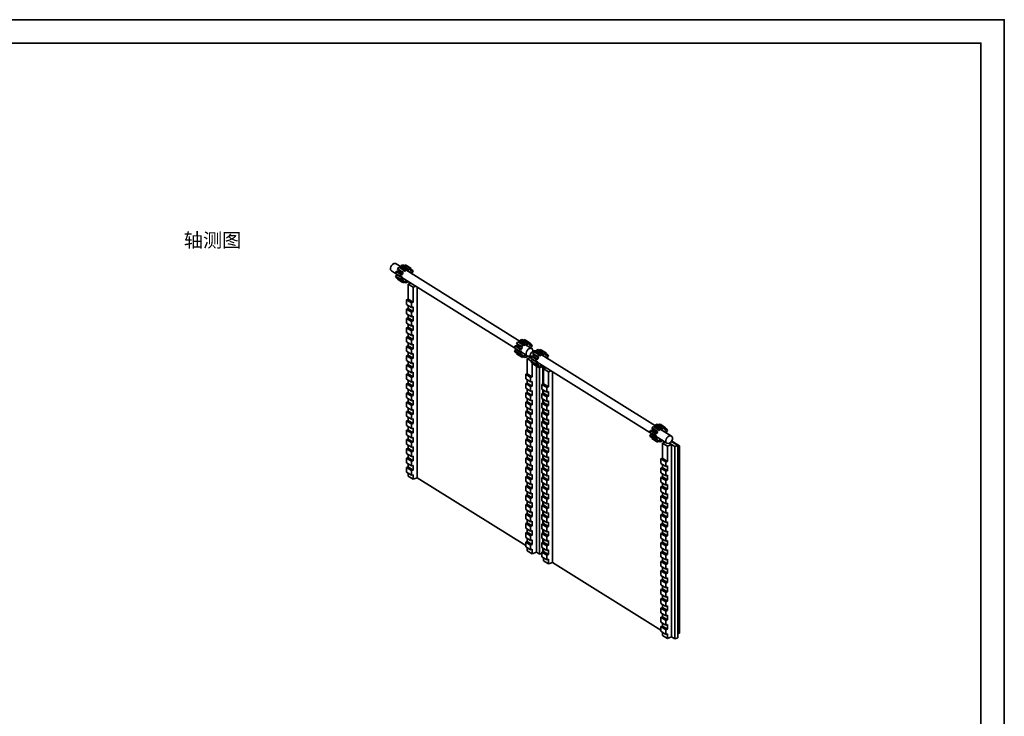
# Model space of a CAD drawing. Header units: millimetres. Extents: x 0 to 420, y 0 to 297.
# Tile 6 of 6: x 210 to 420, y 148 to 297. Entities that reach past the tile are written whole.
import ezdxf
from ezdxf.enums import TextEntityAlignment as Align

# ---------------------------------------------------------------- set-up
doc = ezdxf.new("R2010")
doc.units = ezdxf.units.MM
for name, color, linetype, lineweight, true_color in [('FRAME', 7, 'Continuous', 35, 0x3c3c3c), ('OUTLINE', 7, 'Continuous', 35, 0x141414), ('TEXT', 7, 'Continuous', 18, 0x141414)]:
    doc.layers.add(name, color=color, linetype=linetype, lineweight=lineweight, true_color=true_color)
doc.styles.add('ZH', font='simsun.ttc')

msp = doc.modelspace()

# ---------------------------------------------------------------- linework, layer by layer
at = {"layer": 'FRAME'}
for points in [[(0, 0), (420, 0), (420, 297), (0, 297)], [(5, 5), (415, 5), (415, 292), (5, 292)]]:
    msp.add_lwpolyline(points, close=True, dxfattribs=at)
at = {"layer": 'OUTLINE'}
for points in [[(289.31, 243.44), (289.12, 243.69), (289.08, 244), (289.15, 244.32), (289.3, 244.6), (289.52, 244.84), (289.79, 245)], [(289.79, 245), (289.87, 245.02), (289.96, 245.04), (290.04, 245.04), (290.12, 245.03), (290.2, 245.01), (290.28, 244.97)], [(291.34, 244.31), (290.28, 244.97)], [(290.57, 243.88), (290.86, 244.22)], [(290.78, 243.64), (290.57, 243.88)], [(291.61, 243.23), (290.57, 243.88)], [(290.61, 243.32), (290.63, 243.38), (290.66, 243.43), (290.69, 243.49), (290.72, 243.54), (290.75, 243.59), (290.78, 243.64)], [(291.82, 243), (290.78, 243.64)], [(291.9, 243.58), (290.86, 244.22)], [(291.14, 244.05), (291.17, 244.07), (291.21, 244.1), (291.24, 244.12), (291.27, 244.14), (291.31, 244.16), (291.34, 244.18)], [(291.34, 244.57), (291.7, 244.71)], [(292.38, 243.93), (291.34, 244.57)], [(291.34, 244.18), (291.34, 244.57)], [(292.38, 243.54), (291.34, 244.18)], [(292.74, 244.06), (291.7, 244.71)], [(292.06, 244.48), (292.18, 244.71)], [(293.22, 244.06), (292.18, 244.71)], [(292.18, 244.71), (292.47, 244.59)], [(292.38, 243.93), (292.74, 244.06)], [(292.38, 243.54), (292.38, 243.93)], [(316.73, 228.43), (292.38, 243.66)], [(293.51, 243.94), (292.47, 244.59)], [(292.74, 243.67), (292.74, 244.06)], [(293.01, 243.67), (292.74, 243.84)], [(292.74, 243.67), (292.78, 243.68), (292.83, 243.68), (292.87, 243.68), (292.92, 243.68), (292.97, 243.68), (293.01, 243.67)], [(293.01, 243.67), (293.22, 244.06)], [(293.22, 244.06), (293.51, 243.94)], [(293.3, 243.55), (293.51, 243.94)], [(293.81, 243.6), (293.45, 243.82)], [(290.16, 242.9), (289.31, 243.44)], [(290.16, 242.9), (290.27, 243.32)], [(291.2, 242.25), (290.16, 242.9)], [(290.5, 242.59), (290.16, 242.34)], [(291.2, 241.7), (290.16, 242.34)], [(290.27, 242.01), (290.16, 242.34)], [(291.31, 242.67), (290.27, 243.32)], [(290.61, 243.32), (290.27, 243.32)], [(291.31, 241.36), (290.27, 242.01)], [(290.5, 242.59), (290.5, 242.61), (290.49, 242.62), (290.49, 242.64), (290.49, 242.66), (290.49, 242.68), (290.49, 242.7)], [(291.54, 241.94), (290.5, 242.59)], [(290.63, 241.78), (290.57, 241.66)], [(291.61, 241.02), (290.57, 241.66)], [(291.65, 242.68), (290.61, 243.32)], [(291.2, 242.25), (291.31, 242.67)], [(291.54, 242.26), (291.2, 242.25)], [(291.54, 241.94), (291.2, 241.7)], [(291.31, 241.36), (291.2, 241.7)], [(291.65, 242.68), (291.31, 242.67)], [(291.65, 241.6), (291.31, 241.36)], [(291.54, 241.94), (291.53, 241.99), (291.53, 242.05), (291.53, 242.1), (291.53, 242.15), (291.53, 242.2), (291.54, 242.26)], [(315.55, 227.03), (291.53, 242.05)], [(291.82, 241.41), (291.58, 241.56)], [(291.61, 243.23), (291.9, 243.58)], [(291.82, 243), (291.61, 243.23)], [(291.65, 242.68), (291.67, 242.73), (291.7, 242.79), (291.72, 242.84), (291.75, 242.89), (291.78, 242.94), (291.82, 243)], [(291.82, 241.41), (291.78, 241.44), (291.75, 241.47), (291.72, 241.5), (291.69, 241.53), (291.67, 241.57), (291.65, 241.6)], [(292.11, 243.34), (291.9, 243.58)], [(292.11, 243.34), (292.15, 243.37), (292.19, 243.41), (292.24, 243.44), (292.28, 243.48), (292.33, 243.51), (292.38, 243.54)], [(293.3, 243.55), (293.33, 243.52), (293.37, 243.49), (293.4, 243.46), (293.42, 243.42), (293.45, 243.39), (293.47, 243.35)], [(293.47, 243.35), (293.81, 243.6)], [(293.58, 243.01), (293.92, 243.26)], [(293.58, 243.01), (293.58, 243), (293.59, 242.98), (293.59, 242.96), (293.59, 242.94), (293.59, 242.92), (293.59, 242.9)], [(293.92, 242.7), (293.59, 242.9)], [(293.81, 243.6), (293.92, 243.26)], [(293.91, 242.7), (293.92, 242.7)], [(293.92, 242.7), (293.92, 242.7)], [(291.82, 241.41), (291.61, 241.02)], [(291.9, 240.89), (291.61, 241.02)], [(292.11, 241.28), (291.9, 240.89)], [(292.38, 240.9), (292.02, 241.12)], [(292.38, 241.29), (292.33, 241.28), (292.29, 241.27), (292.24, 241.27), (292.2, 241.27), (292.15, 241.28), (292.11, 241.28)], [(292.38, 241.29), (292.38, 240.9)], [(292.74, 241.03), (292.38, 240.9)], [(292.74, 241.3), (292.74, 241.03)], [(292.87, 240.64), (293.44, 240.86)], [(292.87, 237.41), (292.87, 240.64)], [(293.91, 240), (292.87, 240.64)], [(293.08, 240.72), (293.08, 241.08)], [(293.91, 240), (294.48, 240.21)], [(293.91, 236.77), (293.91, 240)], [(294.8, 199.35), (294.8, 240)], [(292.53, 237.29), (292.87, 237.41)], [(293.91, 236.77), (292.87, 237.41)], [(292.53, 236.3), (292.53, 237.29)], [(293.57, 236.64), (292.53, 237.29)], [(293.57, 235.65), (292.53, 236.3)], [(292.53, 235.3), (292.87, 235.43)], [(292.53, 234.31), (292.53, 235.3)], [(293.57, 234.66), (292.53, 235.3)], [(292.87, 235.43), (292.87, 236.09)], [(293.91, 234.78), (292.87, 235.43)], [(293.57, 236.64), (293.91, 236.77)], [(293.57, 235.65), (293.57, 236.64)], [(293.57, 235.65), (293.91, 235.77)], [(293.91, 234.78), (293.91, 235.77)], [(293.57, 233.66), (292.53, 234.31)], [(292.53, 233.32), (292.87, 233.44)], [(292.53, 232.32), (292.53, 233.32)], [(293.57, 232.67), (292.53, 233.32)], [(292.87, 233.44), (292.87, 234.1)], [(293.91, 232.79), (292.87, 233.44)], [(293.57, 234.66), (293.91, 234.78)], [(293.57, 233.66), (293.57, 234.66)], [(293.57, 233.66), (293.91, 233.79)], [(293.91, 232.79), (293.91, 233.79)], [(293.57, 231.68), (292.53, 232.32)], [(292.53, 231.33), (292.87, 231.45)], [(292.53, 230.34), (292.53, 231.33)], [(293.57, 230.68), (292.53, 231.33)], [(292.87, 231.45), (292.87, 232.11)], [(293.91, 230.81), (292.87, 231.45)], [(293.57, 232.67), (293.91, 232.79)], [(293.57, 231.68), (293.57, 232.67)], [(293.57, 231.68), (293.91, 231.8)], [(293.91, 230.81), (293.91, 231.8)], [(293.57, 229.69), (292.53, 230.34)], [(292.53, 229.34), (292.87, 229.47)], [(292.53, 228.35), (292.53, 229.34)], [(293.57, 228.69), (292.53, 229.34)], [(292.87, 229.47), (292.87, 230.13)], [(293.91, 228.82), (292.87, 229.47)], [(293.57, 230.68), (293.91, 230.81)], [(293.57, 229.69), (293.57, 230.68)], [(293.57, 229.69), (293.91, 229.81)], [(293.91, 228.82), (293.91, 229.81)], [(293.57, 227.7), (292.53, 228.35)], [(292.53, 227.36), (292.87, 227.48)], [(292.53, 226.36), (292.53, 227.36)], [(293.57, 226.71), (292.53, 227.36)], [(292.87, 227.48), (292.87, 228.14)], [(293.91, 226.83), (292.87, 227.48)], [(293.57, 228.69), (293.91, 228.82)], [(293.57, 227.7), (293.57, 228.69)], [(293.57, 227.7), (293.91, 227.83)], [(293.57, 226.71), (293.91, 226.83)], [(293.91, 226.83), (293.91, 227.83)], [(315.55, 227.02), (315.66, 227.44)], [(316.59, 226.37), (315.55, 227.02)], [(316, 227.45), (315.66, 227.44)], [(316.7, 226.79), (315.66, 227.44)], [(315.89, 226.71), (315.89, 226.73), (315.88, 226.75), (315.88, 226.76), (315.88, 226.78), (315.88, 226.8), (315.88, 226.82)], [(315.96, 228), (316.25, 228.34)], [(316.17, 227.76), (315.96, 228)], [(317, 227.36), (315.96, 228)], [(316, 227.45), (316.02, 227.5), (316.05, 227.56), (316.08, 227.61), (316.11, 227.66), (316.14, 227.71), (316.17, 227.76)], [(317.04, 226.8), (316, 227.45)], [(317.21, 227.12), (316.17, 227.76)], [(317.29, 227.7), (316.25, 228.34)], [(316.53, 228.17), (316.56, 228.19), (316.6, 228.22), (316.63, 228.24), (316.66, 228.26), (316.7, 228.28), (316.73, 228.3)], [(316.73, 228.69), (317.09, 228.83)], [(317.77, 228.05), (316.73, 228.69)], [(316.73, 228.3), (316.73, 228.69)], [(317.77, 227.66), (316.73, 228.3)], [(317, 227.36), (317.29, 227.7)], [(317.21, 227.12), (317, 227.36)], [(317.04, 226.8), (317.06, 226.85), (317.09, 226.91), (317.11, 226.96), (317.14, 227.01), (317.17, 227.07), (317.21, 227.12)], [(318.13, 228.18), (317.09, 228.83)], [(317.5, 227.46), (317.29, 227.7)], [(317.45, 228.6), (317.57, 228.83)], [(317.5, 227.46), (317.54, 227.49), (317.58, 227.53), (317.63, 227.56), (317.67, 227.6), (317.72, 227.63), (317.77, 227.66)], [(318.61, 228.18), (317.57, 228.83)], [(317.57, 228.83), (317.86, 228.71)], [(317.77, 228.05), (318.13, 228.18)], [(317.77, 227.66), (317.77, 228.05)], [(319.21, 226.88), (317.77, 227.78)], [(318.9, 228.06), (317.86, 228.71)], [(318.24, 225.34), (318.05, 225.59), (318.01, 225.91), (318.08, 226.22), (318.23, 226.51), (318.45, 226.74), (318.73, 226.91)], [(318.13, 227.79), (318.13, 228.18)], [(318.4, 227.79), (318.13, 227.96)], [(318.13, 227.79), (318.17, 227.8), (318.22, 227.8), (318.26, 227.8), (318.31, 227.8), (318.36, 227.8), (318.4, 227.79)], [(318.4, 227.79), (318.61, 228.18)], [(318.61, 228.18), (318.9, 228.06)], [(318.69, 227.67), (318.9, 228.06)], [(318.69, 227.67), (318.72, 227.64), (318.76, 227.61), (318.79, 227.58), (318.81, 227.54), (318.84, 227.51), (318.86, 227.47)], [(318.73, 226.91), (318.8, 226.93), (318.89, 226.95), (318.97, 226.95), (319.05, 226.94), (319.13, 226.92), (319.21, 226.88)], [(319.2, 227.72), (318.84, 227.94)], [(318.86, 227.47), (319.2, 227.72)], [(318.97, 227.14), (319.31, 227.38)], [(318.97, 227.14), (318.97, 227.12), (318.98, 227.1), (318.98, 227.08), (318.98, 227.06), (318.98, 227.04), (318.98, 227.02)], [(319.31, 226.82), (318.98, 227.03)], [(319.2, 227.72), (319.31, 227.38)], [(319.21, 226.88), (319.29, 226.81), (319.36, 226.72), (319.4, 226.62), (319.43, 226.52), (319.44, 226.41), (319.44, 226.29)], [(319.28, 226.82), (319.31, 226.82)], [(319.31, 226.82), (319.3, 226.8)], [(293.57, 225.71), (292.53, 226.36)], [(292.53, 225.37), (292.87, 225.49)], [(292.53, 224.38), (292.53, 225.37)], [(293.57, 224.72), (292.53, 225.37)], [(292.87, 225.49), (292.87, 226.15)], [(293.91, 224.85), (292.87, 225.49)], [(293.57, 225.71), (293.57, 226.71)], [(293.57, 225.71), (293.91, 225.84)], [(293.57, 224.72), (293.91, 224.85)], [(293.57, 223.73), (293.57, 224.72)], [(293.91, 224.85), (293.91, 225.84)], [(315.89, 226.71), (315.55, 226.46)], [(316.59, 225.82), (315.55, 226.46)], [(315.66, 226.13), (315.55, 226.46)], [(316.7, 225.48), (315.66, 226.13)], [(316.93, 226.06), (315.89, 226.71)], [(316.02, 225.9), (315.96, 225.79)], [(317, 225.14), (315.96, 225.79)], [(316.59, 226.37), (316.7, 226.79)], [(316.93, 226.38), (316.59, 226.37)], [(316.93, 226.06), (316.59, 225.82)], [(316.7, 225.48), (316.59, 225.82)], [(317.04, 226.8), (316.7, 226.79)], [(317.04, 225.72), (316.7, 225.48)], [(316.93, 226.06), (316.92, 226.11), (316.92, 226.17), (316.92, 226.22), (316.92, 226.27), (316.92, 226.33), (316.93, 226.38)], [(318.24, 225.34), (316.92, 226.17)], [(317.21, 225.53), (316.97, 225.68)], [(317.21, 225.53), (317, 225.14)], [(317.29, 225.01), (317, 225.14)], [(317.21, 225.53), (317.17, 225.56), (317.14, 225.59), (317.11, 225.62), (317.08, 225.65), (317.06, 225.69), (317.04, 225.72)], [(317.5, 225.4), (317.29, 225.01)], [(317.77, 225.02), (317.41, 225.24)], [(317.77, 225.41), (317.72, 225.4), (317.68, 225.4), (317.63, 225.39), (317.59, 225.39), (317.54, 225.4), (317.5, 225.4)], [(317.77, 225.41), (317.77, 225.02)], [(318.13, 225.15), (317.77, 225.02)], [(318.13, 225.42), (318.13, 225.15)], [(318.87, 225.39), (318.78, 225.34), (318.67, 225.3), (318.56, 225.28), (318.45, 225.28), (318.35, 225.3), (318.24, 225.34)], [(318.26, 224.76), (318.93, 225.01)], [(318.26, 221.54), (318.26, 224.76)], [(319.01, 224.29), (318.26, 224.76)], [(318.87, 225.28), (318.77, 225.34)], [(319.01, 224.88), (318.89, 225.15), (318.88, 225.45), (318.97, 225.74), (319.12, 226), (319.33, 226.22), (319.59, 226.37)], [(319.01, 224.86), (319.12, 225.28)], [(320.04, 224.21), (319.01, 224.86)], [(319.45, 225.29), (319.12, 225.28)], [(320.16, 224.63), (319.12, 225.28)], [(319.42, 225.84), (319.71, 226.18)], [(319.62, 225.6), (319.42, 225.84)], [(320.45, 225.2), (319.42, 225.84)], [(319.45, 225.29), (319.48, 225.34), (319.5, 225.4), (319.53, 225.45), (319.56, 225.5), (319.59, 225.55), (319.62, 225.6)], [(320.49, 224.64), (319.45, 225.29)], [(319.59, 226.37), (319.67, 226.39), (319.75, 226.41), (319.83, 226.41), (319.92, 226.4), (320, 226.38), (320.07, 226.34)], [(320.66, 224.96), (319.62, 225.6)], [(320.74, 225.54), (319.71, 226.18)], [(319.99, 226.01), (320.02, 226.03), (320.05, 226.06), (320.08, 226.08), (320.12, 226.1), (320.15, 226.12), (320.19, 226.14)], [(320.19, 226.27), (320.07, 226.34)], [(320.19, 226.53), (320.55, 226.67)], [(321.22, 225.89), (320.19, 226.53)], [(320.19, 226.14), (320.19, 226.53)], [(321.22, 225.5), (320.19, 226.14)], [(320.45, 225.2), (320.74, 225.54)], [(320.66, 224.96), (320.45, 225.2)], [(320.49, 224.64), (320.51, 224.69), (320.54, 224.75), (320.57, 224.8), (320.6, 224.85), (320.63, 224.91), (320.66, 224.96)], [(321.58, 226.02), (320.55, 226.67)], [(320.95, 225.3), (320.74, 225.54)], [(320.9, 226.44), (321.03, 226.67)], [(320.95, 225.3), (320.99, 225.33), (321.04, 225.37), (321.08, 225.4), (321.13, 225.44), (321.17, 225.47), (321.22, 225.5)], [(322.06, 226.02), (321.03, 226.67)], [(321.03, 226.67), (321.32, 226.55)], [(321.22, 225.89), (321.58, 226.02)], [(321.22, 225.5), (321.22, 225.89)], [(345.58, 210.39), (321.22, 225.62)], [(322.35, 225.9), (321.32, 226.55)], [(321.58, 225.63), (321.58, 226.02)], [(321.86, 225.63), (321.58, 225.8)], [(321.58, 225.63), (321.63, 225.64), (321.67, 225.64), (321.72, 225.64), (321.76, 225.64), (321.81, 225.64), (321.86, 225.63)], [(321.86, 225.63), (322.06, 226.02)], [(322.06, 226.02), (322.35, 225.9)], [(322.15, 225.51), (322.35, 225.9)], [(322.15, 225.51), (322.18, 225.48), (322.21, 225.45), (322.24, 225.42), (322.27, 225.38), (322.29, 225.35), (322.31, 225.31)], [(322.65, 225.56), (322.29, 225.78)], [(322.31, 225.31), (322.65, 225.56)], [(322.43, 224.98), (322.76, 225.22)], [(322.43, 224.98), (322.43, 224.96), (322.43, 224.94), (322.43, 224.92), (322.43, 224.9), (322.43, 224.88), (322.43, 224.86)], [(322.76, 224.66), (322.43, 224.87)], [(322.65, 225.56), (322.76, 225.22)], [(293.57, 223.73), (292.53, 224.38)], [(292.53, 223.38), (292.87, 223.51)], [(292.53, 222.39), (292.53, 223.38)], [(293.57, 222.73), (292.53, 223.38)], [(292.87, 223.51), (292.87, 224.17)], [(293.91, 222.86), (292.87, 223.51)], [(293.57, 223.73), (293.91, 223.85)], [(293.57, 222.73), (293.91, 222.86)], [(293.57, 221.74), (293.57, 222.73)], [(293.91, 222.86), (293.91, 223.85)], [(319.34, 224.55), (319.01, 224.3)], [(320.04, 223.66), (319.01, 224.3)], [(319.12, 223.97), (319.01, 224.3)], [(320.16, 223.32), (319.12, 223.97)], [(319.3, 220.89), (319.3, 223.86)], [(319.34, 224.55), (319.34, 224.57), (319.34, 224.59), (319.34, 224.6), (319.34, 224.62), (319.34, 224.64), (319.33, 224.66)], [(320.38, 223.9), (319.34, 224.55)], [(319.48, 223.74), (319.42, 223.63)], [(320.45, 222.98), (319.42, 223.63)], [(320.04, 224.21), (320.16, 224.63)], [(320.38, 224.22), (320.04, 224.21)], [(320.38, 223.9), (320.04, 223.66)], [(320.16, 223.32), (320.04, 223.66)], [(320.49, 224.64), (320.16, 224.63)], [(320.49, 223.56), (320.16, 223.32)], [(320.19, 183.47), (320.19, 223.14)], [(320.38, 223.9), (320.37, 223.95), (320.37, 224.01), (320.37, 224.06), (320.37, 224.11), (320.37, 224.17), (320.38, 224.22)], [(344.4, 208.99), (320.37, 224.01)], [(320.66, 223.37), (320.43, 223.52)], [(320.66, 223.37), (320.45, 222.98)], [(320.74, 222.85), (320.45, 222.98)], [(320.66, 223.37), (320.63, 223.4), (320.6, 223.43), (320.57, 223.46), (320.54, 223.49), (320.51, 223.53), (320.49, 223.56)], [(320.95, 223.24), (320.74, 222.85)], [(321.22, 222.86), (320.86, 223.08)], [(320.88, 183.04), (320.88, 223.07)], [(321.22, 223.25), (321.18, 223.24), (321.13, 223.24), (321.09, 223.23), (321.04, 223.23), (321, 223.24), (320.95, 223.24)], [(321.22, 223.25), (321.22, 222.86)], [(321.58, 222.99), (321.22, 222.86)], [(321.56, 219.32), (321.56, 222.98)], [(321.58, 223.26), (321.58, 222.99)], [(321.71, 222.6), (322.29, 222.82)], [(321.71, 219.38), (321.71, 222.6)], [(322.75, 221.96), (321.71, 222.6)], [(321.84, 222.65), (321.84, 223.09)], [(321.92, 222.68), (321.92, 223.04)], [(322.76, 224.66), (322.76, 224.66)], [(322.76, 224.66), (322.76, 224.66)], [(293.57, 221.74), (292.53, 222.39)], [(292.53, 221.4), (292.87, 221.52)], [(292.53, 220.4), (292.53, 221.4)], [(293.57, 220.75), (292.53, 221.4)], [(292.87, 221.52), (292.87, 222.18)], [(293.91, 220.87), (292.87, 221.52)], [(293.57, 221.74), (293.91, 221.87)], [(293.57, 220.75), (293.91, 220.87)], [(293.57, 219.75), (293.57, 220.75)], [(293.91, 220.87), (293.91, 221.87)], [(317.92, 221.41), (318.26, 221.54)], [(317.92, 220.42), (317.92, 221.41)], [(318.96, 220.76), (317.92, 221.41)], [(319.3, 220.89), (318.26, 221.54)], [(318.96, 220.76), (319.3, 220.89)], [(318.96, 219.77), (318.96, 220.76)], [(322.75, 221.96), (323.32, 222.17)], [(322.75, 218.73), (322.75, 221.96)], [(323.65, 181.31), (323.65, 221.96)], [(293.57, 219.75), (292.53, 220.4)], [(292.53, 219.41), (292.87, 219.53)], [(292.53, 218.42), (292.53, 219.41)], [(293.57, 218.76), (292.53, 219.41)], [(293.57, 217.77), (292.53, 218.42)], [(292.87, 219.53), (292.87, 220.19)], [(293.91, 218.89), (292.87, 219.53)], [(293.57, 219.75), (293.91, 219.88)], [(293.57, 218.76), (293.91, 218.89)], [(293.57, 217.77), (293.57, 218.76)], [(293.91, 218.89), (293.91, 219.88)], [(318.96, 219.77), (317.92, 220.42)], [(317.92, 219.42), (318.26, 219.55)], [(317.92, 218.43), (317.92, 219.42)], [(318.96, 218.78), (317.92, 219.42)], [(318.96, 217.78), (317.92, 218.43)], [(318.26, 219.55), (318.26, 220.21)], [(319.3, 218.9), (318.26, 219.55)], [(318.96, 219.77), (319.3, 219.89)], [(318.96, 218.78), (319.3, 218.9)], [(318.96, 217.78), (318.96, 218.78)], [(319.3, 218.9), (319.3, 219.89)], [(321.38, 219.25), (321.71, 219.38)], [(321.38, 218.26), (321.38, 219.25)], [(322.41, 218.6), (321.38, 219.25)], [(322.75, 218.73), (321.71, 219.38)], [(322.41, 218.6), (322.75, 218.73)], [(322.41, 217.61), (322.41, 218.6)], [(292.53, 217.42), (292.87, 217.55)], [(292.53, 216.43), (292.53, 217.42)], [(293.57, 216.77), (292.53, 217.42)], [(293.57, 215.78), (292.53, 216.43)], [(292.87, 217.55), (292.87, 218.2)], [(293.91, 216.9), (292.87, 217.55)], [(293.57, 217.77), (293.91, 217.89)], [(293.57, 216.77), (293.91, 216.9)], [(293.57, 215.78), (293.57, 216.77)], [(293.91, 216.9), (293.91, 217.89)], [(317.92, 217.44), (318.26, 217.56)], [(317.92, 216.44), (317.92, 217.44)], [(318.96, 216.79), (317.92, 217.44)], [(318.96, 215.8), (317.92, 216.44)], [(318.26, 217.56), (318.26, 218.22)], [(319.3, 216.91), (318.26, 217.56)], [(318.96, 217.78), (319.3, 217.91)], [(318.96, 216.79), (319.3, 216.91)], [(318.96, 215.8), (318.96, 216.79)], [(319.3, 216.91), (319.3, 217.91)], [(322.41, 217.61), (321.38, 218.26)], [(321.38, 217.26), (321.71, 217.39)], [(321.38, 216.27), (321.38, 217.26)], [(322.41, 216.62), (321.38, 217.26)], [(321.56, 217.33), (321.56, 218.14)], [(321.71, 217.39), (321.71, 218.05)], [(322.75, 216.74), (321.71, 217.39)], [(322.41, 217.61), (322.75, 217.73)], [(322.41, 216.62), (322.75, 216.74)], [(322.41, 215.62), (322.41, 216.62)], [(322.75, 216.74), (322.75, 217.73)], [(292.53, 215.44), (292.87, 215.56)], [(292.53, 214.44), (292.53, 215.44)], [(293.57, 214.79), (292.53, 215.44)], [(293.57, 213.79), (292.53, 214.44)], [(292.87, 215.56), (292.87, 216.22)], [(293.91, 214.91), (292.87, 215.56)], [(292.87, 213.57), (292.87, 214.23)], [(293.57, 215.78), (293.91, 215.91)], [(293.57, 214.79), (293.91, 214.91)], [(293.57, 213.79), (293.57, 214.79)], [(293.91, 214.91), (293.91, 215.91)], [(317.92, 215.45), (318.26, 215.58)], [(317.92, 214.46), (317.92, 215.45)], [(318.96, 214.8), (317.92, 215.45)], [(318.96, 213.81), (317.92, 214.46)], [(318.26, 215.58), (318.26, 216.23)], [(319.3, 214.93), (318.26, 215.58)], [(318.26, 213.59), (318.26, 214.25)], [(318.96, 215.8), (319.3, 215.92)], [(318.96, 214.8), (319.3, 214.93)], [(318.96, 213.81), (318.96, 214.8)], [(319.3, 214.93), (319.3, 215.92)], [(322.41, 215.62), (321.38, 216.27)], [(321.38, 215.28), (321.71, 215.4)], [(321.38, 214.28), (321.38, 215.28)], [(322.41, 214.63), (321.38, 215.28)], [(322.41, 213.64), (321.38, 214.28)], [(321.56, 215.34), (321.56, 216.16)], [(321.71, 215.4), (321.71, 216.06)], [(322.75, 214.75), (321.71, 215.4)], [(322.41, 215.62), (322.75, 215.75)], [(322.41, 214.63), (322.75, 214.75)], [(322.41, 213.64), (322.41, 214.63)], [(322.75, 214.75), (322.75, 215.75)], [(292.53, 213.45), (292.87, 213.57)], [(292.53, 212.46), (292.53, 213.45)], [(293.57, 212.8), (292.53, 213.45)], [(293.57, 211.81), (292.53, 212.46)], [(293.91, 212.93), (292.87, 213.57)], [(292.87, 211.59), (292.87, 212.24)], [(293.57, 213.79), (293.91, 213.92)], [(293.57, 212.8), (293.91, 212.93)], [(293.57, 211.81), (293.57, 212.8)], [(293.91, 212.93), (293.91, 213.92)], [(317.92, 213.46), (318.26, 213.59)], [(317.92, 212.47), (317.92, 213.46)], [(318.96, 212.82), (317.92, 213.46)], [(318.96, 211.82), (317.92, 212.47)], [(319.3, 212.94), (318.26, 213.59)], [(318.26, 211.6), (318.26, 212.26)], [(318.96, 213.81), (319.3, 213.93)], [(318.96, 212.82), (319.3, 212.94)], [(318.96, 211.82), (318.96, 212.82)], [(319.3, 212.94), (319.3, 213.93)], [(321.38, 213.29), (321.71, 213.42)], [(321.38, 212.3), (321.38, 213.29)], [(322.41, 212.64), (321.38, 213.29)], [(322.41, 211.65), (321.38, 212.3)], [(321.56, 213.36), (321.56, 214.17)], [(321.56, 211.37), (321.56, 212.18)], [(321.71, 213.42), (321.71, 214.07)], [(322.75, 212.77), (321.71, 213.42)], [(322.41, 213.64), (322.75, 213.76)], [(322.41, 212.64), (322.75, 212.77)], [(322.41, 211.65), (322.41, 212.64)], [(322.75, 212.77), (322.75, 213.76)], [(292.53, 211.46), (292.87, 211.59)], [(292.53, 210.47), (292.53, 211.46)], [(293.57, 210.81), (292.53, 211.46)], [(293.57, 209.82), (292.53, 210.47)], [(293.91, 210.94), (292.87, 211.59)], [(292.87, 209.6), (292.87, 210.26)], [(293.57, 211.81), (293.91, 211.93)], [(293.57, 210.81), (293.91, 210.94)], [(293.57, 209.82), (293.57, 210.81)], [(293.91, 210.94), (293.91, 211.93)], [(317.92, 211.48), (318.26, 211.6)], [(317.92, 210.48), (317.92, 211.48)], [(318.96, 210.83), (317.92, 211.48)], [(318.96, 209.84), (317.92, 210.48)], [(319.3, 210.95), (318.26, 211.6)], [(318.26, 209.62), (318.26, 210.27)], [(318.96, 211.82), (319.3, 211.95)], [(318.96, 210.83), (319.3, 210.95)], [(318.96, 209.84), (318.96, 210.83)], [(319.3, 210.95), (319.3, 211.95)], [(321.38, 211.3), (321.71, 211.43)], [(321.38, 210.31), (321.38, 211.3)], [(322.41, 210.66), (321.38, 211.3)], [(322.41, 209.66), (321.38, 210.31)], [(321.56, 209.38), (321.56, 210.2)], [(321.71, 211.43), (321.71, 212.09)], [(322.75, 210.78), (321.71, 211.43)], [(321.71, 209.44), (321.71, 210.1)], [(322.41, 211.65), (322.75, 211.77)], [(322.41, 210.66), (322.75, 210.78)], [(322.41, 209.66), (322.41, 210.66)], [(322.75, 210.78), (322.75, 211.77)], [(344.81, 209.96), (345.1, 210.31)], [(346.13, 209.66), (345.1, 210.31)], [(345.38, 210.13), (345.41, 210.15), (345.44, 210.18), (345.47, 210.2), (345.51, 210.22), (345.54, 210.25), (345.58, 210.27)], [(345.58, 210.66), (345.94, 210.79)], [(346.61, 210.01), (345.58, 210.66)], [(345.58, 210.27), (345.58, 210.66)], [(346.61, 209.62), (345.58, 210.27)], [(346.97, 210.14), (345.94, 210.79)], [(346.29, 210.56), (346.42, 210.79)], [(347.45, 210.15), (346.42, 210.79)], [(346.42, 210.79), (346.71, 210.67)], [(346.61, 210.01), (346.97, 210.14)], [(346.61, 209.62), (346.61, 210.01)], [(347.74, 210.02), (346.71, 210.67)], [(346.97, 209.75), (346.97, 210.14)], [(347.25, 209.75), (347.45, 210.15)], [(347.45, 210.15), (347.74, 210.02)], [(347.54, 209.63), (347.74, 210.02)], [(292.53, 209.48), (292.87, 209.6)], [(292.53, 208.48), (292.53, 209.48)], [(293.57, 208.83), (292.53, 209.48)], [(293.57, 207.83), (292.53, 208.48)], [(293.91, 208.95), (292.87, 209.6)], [(292.87, 207.61), (292.87, 208.27)], [(293.57, 209.82), (293.91, 209.94)], [(293.57, 208.83), (293.91, 208.95)], [(293.57, 207.83), (293.57, 208.83)], [(293.57, 207.83), (293.91, 207.96)], [(293.91, 208.95), (293.91, 209.94)], [(293.91, 206.96), (293.91, 207.96)], [(317.92, 209.49), (318.26, 209.62)], [(317.92, 208.5), (317.92, 209.49)], [(318.96, 208.84), (317.92, 209.49)], [(318.96, 207.85), (317.92, 208.5)], [(319.3, 208.97), (318.26, 209.62)], [(318.26, 207.63), (318.26, 208.29)], [(318.96, 209.84), (319.3, 209.96)], [(318.96, 208.84), (319.3, 208.97)], [(318.96, 207.85), (318.96, 208.84)], [(318.96, 207.85), (319.3, 207.97)], [(319.3, 208.97), (319.3, 209.96)], [(319.3, 206.98), (319.3, 207.97)], [(321.38, 209.32), (321.71, 209.44)], [(321.38, 208.32), (321.38, 209.32)], [(322.41, 208.67), (321.38, 209.32)], [(322.41, 207.68), (321.38, 208.32)], [(321.56, 207.4), (321.56, 208.21)], [(322.75, 208.79), (321.71, 209.44)], [(321.71, 207.45), (321.71, 208.11)], [(322.41, 209.66), (322.75, 209.79)], [(322.41, 208.67), (322.75, 208.79)], [(322.41, 207.68), (322.41, 208.67)], [(322.75, 208.79), (322.75, 209.79)], [(344.4, 208.98), (344.51, 209.4)], [(345.43, 208.34), (344.4, 208.98)], [(344.73, 208.67), (344.4, 208.43)], [(345.43, 207.78), (344.4, 208.43)], [(344.51, 208.09), (344.4, 208.43)], [(344.84, 209.41), (344.51, 209.4)], [(345.55, 208.75), (344.51, 209.4)], [(345.55, 207.44), (344.51, 208.09)], [(344.73, 208.67), (344.73, 208.69), (344.73, 208.71), (344.73, 208.72), (344.73, 208.74), (344.73, 208.76), (344.72, 208.78)], [(345.77, 208.02), (344.73, 208.67)], [(345.01, 209.73), (344.81, 209.96)], [(345.84, 209.32), (344.81, 209.96)], [(344.84, 209.41), (344.87, 209.46), (344.89, 209.52), (344.92, 209.57), (344.95, 209.62), (344.98, 209.67), (345.01, 209.73)], [(345.88, 208.76), (344.84, 209.41)], [(346.05, 209.08), (345.01, 209.73)], [(345.43, 208.34), (345.55, 208.75)], [(345.77, 208.34), (345.43, 208.34)], [(345.77, 208.02), (345.43, 207.78)], [(345.88, 208.76), (345.55, 208.75)], [(345.77, 208.02), (345.76, 208.07), (345.76, 208.13), (345.76, 208.18), (345.76, 208.23), (345.76, 208.29), (345.77, 208.34)], [(348.04, 206.71), (345.76, 208.14)], [(345.84, 209.32), (346.13, 209.66)], [(346.05, 209.08), (345.84, 209.32)], [(345.88, 208.76), (345.9, 208.81), (345.93, 208.87), (345.96, 208.92), (345.99, 208.97), (346.02, 209.03), (346.05, 209.08)], [(346.34, 209.42), (346.13, 209.66)], [(346.34, 209.42), (346.38, 209.46), (346.43, 209.49), (346.47, 209.53), (346.52, 209.56), (346.56, 209.59), (346.61, 209.62)], [(349, 208.25), (346.61, 209.74)], [(347.25, 209.75), (346.97, 209.92)], [(346.97, 209.75), (347.02, 209.76), (347.06, 209.76), (347.11, 209.76), (347.15, 209.76), (347.2, 209.76), (347.25, 209.75)], [(347.54, 209.63), (347.57, 209.6), (347.6, 209.57), (347.63, 209.54), (347.66, 209.5), (347.68, 209.47), (347.7, 209.43)], [(348.04, 209.68), (347.68, 209.9)], [(347.7, 209.43), (348.04, 209.68)], [(348.04, 206.71), (347.84, 206.96), (347.8, 207.28), (347.87, 207.59), (348.03, 207.87), (348.24, 208.11), (348.52, 208.27)], [(347.82, 209.1), (348.15, 209.34)], [(347.82, 209.1), (347.82, 209.08), (347.82, 209.06), (347.82, 209.04), (347.82, 209.02), (347.82, 209), (347.82, 208.98)], [(348.15, 208.78), (347.82, 208.99)], [(348.04, 209.68), (348.15, 209.34)], [(349, 208.25), (349.22, 207.92), (349.21, 207.52), (349.05, 207.14), (348.79, 206.84), (348.43, 206.66), (348.04, 206.71)], [(348.15, 208.78), (348.15, 208.78)], [(348.15, 208.78), (348.15, 208.78)], [(348.52, 208.27), (348.6, 208.3), (348.68, 208.31), (348.76, 208.32), (348.85, 208.31), (348.93, 208.28), (349, 208.25)], [(292.53, 207.49), (292.87, 207.61)], [(292.53, 206.49), (292.53, 207.49)], [(293.57, 206.84), (292.53, 207.49)], [(293.57, 205.85), (292.53, 206.49)], [(293.91, 206.96), (292.87, 207.61)], [(292.87, 205.63), (292.87, 206.28)], [(293.57, 206.84), (293.91, 206.96)], [(293.57, 205.85), (293.57, 206.84)], [(293.57, 205.85), (293.91, 205.97)], [(293.91, 204.98), (293.91, 205.97)], [(317.92, 207.5), (318.26, 207.63)], [(317.92, 206.51), (317.92, 207.5)], [(318.96, 206.86), (317.92, 207.5)], [(318.96, 205.86), (317.92, 206.51)], [(319.3, 206.98), (318.26, 207.63)], [(318.26, 205.64), (318.26, 206.3)], [(318.96, 206.86), (319.3, 206.98)], [(318.96, 205.86), (318.96, 206.86)], [(318.96, 205.86), (319.3, 205.99)], [(319.3, 204.99), (319.3, 205.99)], [(321.38, 207.33), (321.71, 207.45)], [(321.38, 206.34), (321.38, 207.33)], [(322.41, 206.68), (321.38, 207.33)], [(322.41, 205.69), (321.38, 206.34)], [(321.56, 205.41), (321.56, 206.22)], [(322.75, 206.81), (321.71, 207.45)], [(321.71, 205.47), (321.71, 206.13)], [(322.41, 207.68), (322.75, 207.8)], [(322.41, 206.68), (322.75, 206.81)], [(322.41, 205.69), (322.41, 206.68)], [(322.41, 205.69), (322.75, 205.81)], [(322.75, 206.81), (322.75, 207.8)], [(322.75, 204.82), (322.75, 205.81)], [(344.87, 207.86), (344.81, 207.75)], [(345.84, 207.1), (344.81, 207.75)], [(345.55, 207.44), (345.43, 207.78)], [(345.88, 207.69), (345.55, 207.44)], [(346.05, 207.49), (345.82, 207.64)], [(346.05, 207.49), (345.84, 207.1)], [(346.13, 206.97), (345.84, 207.1)], [(346.05, 207.49), (346.02, 207.52), (345.99, 207.55), (345.96, 207.58), (345.93, 207.61), (345.9, 207.65), (345.88, 207.69)], [(346.34, 207.36), (346.13, 206.97)], [(346.61, 206.98), (346.25, 207.2)], [(346.61, 207.37), (346.57, 207.36), (346.52, 207.36), (346.48, 207.35), (346.43, 207.36), (346.39, 207.36), (346.34, 207.36)], [(346.61, 207.37), (346.61, 206.98)], [(346.97, 207.11), (346.61, 206.98)], [(346.97, 207.38), (346.97, 207.11)], [(347.1, 206.73), (347.68, 206.94)], [(347.1, 203.5), (347.1, 206.73)], [(348.14, 206.08), (347.1, 206.73)], [(348.14, 206.08), (349.04, 206.41)], [(348.14, 202.85), (348.14, 206.08)], [(349.73, 205.98), (348.57, 206.7)], [(349.04, 206.41), (348.57, 206.7)], [(350.4, 206.23), (349.02, 207.09)], [(349.04, 165.43), (349.04, 206.41)], [(350.69, 206.18), (349.08, 207.18)], [(349.73, 205.98), (350.4, 206.23)], [(349.73, 165), (349.73, 205.98)], [(350.4, 165.25), (350.4, 206.23)], [(350.4, 206.07), (350.69, 206.18)], [(350.69, 166.19), (350.69, 206.18)], [(292.53, 205.5), (292.87, 205.63)], [(292.53, 204.51), (292.53, 205.5)], [(293.57, 204.85), (292.53, 205.5)], [(293.57, 203.86), (292.53, 204.51)], [(293.91, 204.98), (292.87, 205.63)], [(292.87, 203.64), (292.87, 204.3)], [(293.57, 204.85), (293.91, 204.98)], [(293.57, 203.86), (293.57, 204.85)], [(293.57, 203.86), (293.91, 203.98)], [(293.91, 202.99), (293.91, 203.98)], [(317.92, 205.52), (318.26, 205.64)], [(317.92, 204.52), (317.92, 205.52)], [(318.96, 204.87), (317.92, 205.52)], [(318.96, 203.88), (317.92, 204.52)], [(319.3, 204.99), (318.26, 205.64)], [(318.26, 203.65), (318.26, 204.31)], [(318.96, 204.87), (319.3, 204.99)], [(318.96, 203.88), (318.96, 204.87)], [(318.96, 203.88), (319.3, 204)], [(319.3, 203.01), (319.3, 204)], [(321.38, 205.34), (321.71, 205.47)], [(321.38, 204.35), (321.38, 205.34)], [(322.41, 204.7), (321.38, 205.34)], [(322.41, 203.7), (321.38, 204.35)], [(321.56, 203.42), (321.56, 204.24)], [(322.75, 204.82), (321.71, 205.47)], [(321.71, 203.48), (321.71, 204.14)], [(322.41, 204.7), (322.75, 204.82)], [(322.41, 203.7), (322.41, 204.7)], [(322.41, 203.7), (322.75, 203.83)], [(322.75, 202.83), (322.75, 203.83)], [(292.53, 203.51), (292.87, 203.64)], [(292.53, 202.52), (292.53, 203.51)], [(293.57, 202.87), (292.53, 203.51)], [(293.57, 201.87), (292.53, 202.52)], [(292.53, 201.53), (292.87, 201.65)], [(293.91, 202.99), (292.87, 203.64)], [(292.87, 201.65), (292.87, 202.31)], [(293.91, 201), (292.87, 201.65)], [(293.57, 202.87), (293.91, 202.99)], [(293.57, 201.87), (293.57, 202.87)], [(293.57, 201.87), (293.91, 202)], [(293.91, 201), (293.91, 202)], [(317.92, 203.53), (318.26, 203.65)], [(317.92, 202.54), (317.92, 203.53)], [(318.96, 202.88), (317.92, 203.53)], [(318.96, 201.89), (317.92, 202.54)], [(317.92, 201.54), (318.26, 201.67)], [(319.3, 203.01), (318.26, 203.65)], [(318.26, 201.67), (318.26, 202.33)], [(319.3, 201.02), (318.26, 201.67)], [(318.96, 202.88), (319.3, 203.01)], [(318.96, 201.89), (318.96, 202.88)], [(318.96, 201.89), (319.3, 202.01)], [(319.3, 201.02), (319.3, 202.01)], [(321.38, 203.36), (321.71, 203.48)], [(321.38, 202.36), (321.38, 203.36)], [(322.41, 202.71), (321.38, 203.36)], [(322.41, 201.72), (321.38, 202.36)], [(321.56, 201.44), (321.56, 202.25)], [(322.75, 202.83), (321.71, 203.48)], [(321.71, 201.49), (321.71, 202.15)], [(322.41, 202.71), (322.75, 202.83)], [(322.41, 201.72), (322.41, 202.71)], [(322.41, 201.72), (322.75, 201.84)], [(322.75, 200.85), (322.75, 201.84)], [(346.77, 203.37), (347.1, 203.5)], [(346.77, 202.38), (346.77, 203.37)], [(347.8, 202.72), (346.77, 203.37)], [(347.8, 201.73), (346.77, 202.38)], [(348.14, 202.85), (347.1, 203.5)], [(347.1, 201.51), (347.1, 202.17)], [(347.8, 202.72), (348.14, 202.85)], [(347.8, 201.73), (347.8, 202.72)], [(347.8, 201.73), (348.14, 201.86)], [(348.14, 200.86), (348.14, 201.86)], [(292.53, 200.53), (292.53, 201.53)], [(293.57, 200.88), (292.53, 201.53)], [(293.57, 199.89), (292.53, 200.53)], [(292.87, 199.67), (292.87, 200.32)], [(293.91, 199.02), (292.87, 199.67)], [(293.57, 200.88), (293.91, 201)], [(293.57, 199.89), (293.57, 200.88)], [(293.57, 199.89), (293.91, 200.01)], [(293.91, 199.02), (293.91, 200.01)], [(317.92, 200.55), (317.92, 201.54)], [(318.96, 200.9), (317.92, 201.54)], [(318.96, 199.9), (317.92, 200.55)], [(317.92, 199.56), (318.26, 199.68)], [(317.92, 198.56), (317.92, 199.56)], [(318.96, 198.91), (317.92, 199.56)], [(318.26, 199.68), (318.26, 200.34)], [(319.3, 199.03), (318.26, 199.68)], [(318.96, 200.9), (319.3, 201.02)], [(318.96, 199.9), (318.96, 200.9)], [(318.96, 199.9), (319.3, 200.03)], [(319.3, 199.03), (319.3, 200.03)], [(321.38, 201.37), (321.71, 201.49)], [(321.38, 200.38), (321.38, 201.37)], [(322.41, 200.72), (321.38, 201.37)], [(322.41, 199.73), (321.38, 200.38)], [(321.38, 199.38), (321.71, 199.51)], [(321.56, 199.45), (321.56, 200.26)], [(322.75, 200.85), (321.71, 201.49)], [(321.71, 199.51), (321.71, 200.17)], [(322.75, 198.86), (321.71, 199.51)], [(322.41, 200.72), (322.75, 200.85)], [(322.41, 199.73), (322.41, 200.72)], [(322.41, 199.73), (322.75, 199.85)], [(322.75, 198.86), (322.75, 199.85)], [(346.77, 201.39), (347.1, 201.51)], [(346.77, 200.39), (346.77, 201.39)], [(347.8, 200.74), (346.77, 201.39)], [(347.8, 199.74), (346.77, 200.39)], [(346.77, 199.4), (347.1, 199.52)], [(348.14, 200.86), (347.1, 201.51)], [(347.1, 199.52), (347.1, 200.18)], [(348.14, 198.88), (347.1, 199.52)], [(347.8, 200.74), (348.14, 200.86)], [(347.8, 199.74), (347.8, 200.74)], [(347.8, 199.74), (348.14, 199.87)], [(348.14, 198.88), (348.14, 199.87)], [(293.91, 199.02), (294.8, 199.35)], [(317.92, 184.89), (294.8, 199.35)], [(318.96, 197.92), (317.92, 198.56)], [(317.92, 197.57), (318.26, 197.69)], [(317.92, 196.58), (317.92, 197.57)], [(318.96, 196.92), (317.92, 197.57)], [(318.26, 197.69), (318.26, 198.35)], [(319.3, 197.05), (318.26, 197.69)], [(318.96, 198.91), (319.3, 199.03)], [(318.96, 197.92), (318.96, 198.91)], [(318.96, 197.92), (319.3, 198.04)], [(319.3, 197.05), (319.3, 198.04)], [(321.38, 198.39), (321.38, 199.38)], [(322.41, 198.74), (321.38, 199.38)], [(322.41, 197.74), (321.38, 198.39)], [(321.38, 197.4), (321.71, 197.52)], [(321.56, 197.46), (321.56, 198.28)], [(321.71, 197.52), (321.71, 198.18)], [(322.75, 196.87), (321.71, 197.52)], [(322.41, 198.74), (322.75, 198.86)], [(322.41, 197.74), (322.41, 198.74)], [(322.41, 197.74), (322.75, 197.87)], [(322.75, 196.87), (322.75, 197.87)], [(346.77, 198.41), (346.77, 199.4)], [(347.8, 198.75), (346.77, 199.4)], [(347.8, 197.76), (346.77, 198.41)], [(346.77, 197.41), (347.1, 197.54)], [(346.77, 196.42), (346.77, 197.41)], [(347.8, 196.76), (346.77, 197.41)], [(347.1, 197.54), (347.1, 198.19)], [(348.14, 196.89), (347.1, 197.54)], [(347.8, 198.75), (348.14, 198.88)], [(347.8, 197.76), (347.8, 198.75)], [(347.8, 197.76), (348.14, 197.88)], [(348.14, 196.89), (348.14, 197.88)], [(318.96, 195.93), (317.92, 196.58)], [(317.92, 195.58), (318.26, 195.71)], [(317.92, 194.59), (317.92, 195.58)], [(318.96, 194.93), (317.92, 195.58)], [(318.26, 195.71), (318.26, 196.37)], [(319.3, 195.06), (318.26, 195.71)], [(318.96, 196.92), (319.3, 197.05)], [(318.96, 195.93), (318.96, 196.92)], [(318.96, 195.93), (319.3, 196.05)], [(319.3, 195.06), (319.3, 196.05)], [(321.38, 196.4), (321.38, 197.4)], [(322.41, 196.75), (321.38, 197.4)], [(322.41, 195.75), (321.38, 196.4)], [(321.38, 195.41), (321.71, 195.53)], [(321.38, 194.42), (321.38, 195.41)], [(322.41, 194.76), (321.38, 195.41)], [(321.56, 195.48), (321.56, 196.29)], [(321.71, 195.53), (321.71, 196.19)], [(322.75, 194.89), (321.71, 195.53)], [(322.41, 196.75), (322.75, 196.87)], [(322.41, 195.75), (322.41, 196.75)], [(322.41, 195.75), (322.75, 195.88)], [(322.75, 194.89), (322.75, 195.88)], [(347.8, 195.77), (346.77, 196.42)], [(346.77, 195.43), (347.1, 195.55)], [(346.77, 194.43), (346.77, 195.43)], [(347.8, 194.78), (346.77, 195.43)], [(347.1, 195.55), (347.1, 196.21)], [(348.14, 194.9), (347.1, 195.55)], [(347.8, 196.76), (348.14, 196.89)], [(347.8, 195.77), (347.8, 196.76)], [(347.8, 195.77), (348.14, 195.9)], [(348.14, 194.9), (348.14, 195.9)], [(318.96, 193.94), (317.92, 194.59)], [(317.92, 193.6), (318.26, 193.72)], [(317.92, 192.6), (317.92, 193.6)], [(318.96, 192.95), (317.92, 193.6)], [(318.26, 193.72), (318.26, 194.38)], [(319.3, 193.07), (318.26, 193.72)], [(318.96, 194.93), (319.3, 195.06)], [(318.96, 193.94), (318.96, 194.93)], [(318.96, 193.94), (319.3, 194.07)], [(319.3, 193.07), (319.3, 194.07)], [(322.41, 193.77), (321.38, 194.42)], [(321.38, 193.42), (321.71, 193.55)], [(321.38, 192.43), (321.38, 193.42)], [(322.41, 192.77), (321.38, 193.42)], [(321.56, 193.49), (321.56, 194.3)], [(321.71, 193.55), (321.71, 194.21)], [(322.75, 192.9), (321.71, 193.55)], [(322.41, 194.76), (322.75, 194.89)], [(322.41, 193.77), (322.41, 194.76)], [(322.41, 193.77), (322.75, 193.89)], [(322.75, 192.9), (322.75, 193.89)], [(347.8, 193.78), (346.77, 194.43)], [(346.77, 193.44), (347.1, 193.56)], [(346.77, 192.45), (346.77, 193.44)], [(347.8, 192.79), (346.77, 193.44)], [(347.1, 193.56), (347.1, 194.22)], [(348.14, 192.91), (347.1, 193.56)], [(347.8, 194.78), (348.14, 194.9)], [(347.8, 193.78), (347.8, 194.78)], [(347.8, 193.78), (348.14, 193.91)], [(348.14, 192.91), (348.14, 193.91)], [(318.96, 191.95), (317.92, 192.6)], [(317.92, 191.61), (318.26, 191.73)], [(317.92, 190.62), (317.92, 191.61)], [(318.96, 190.96), (317.92, 191.61)], [(318.26, 191.73), (318.26, 192.39)], [(319.3, 191.09), (318.26, 191.73)], [(318.96, 192.95), (319.3, 193.07)], [(318.96, 191.95), (318.96, 192.95)], [(318.96, 191.95), (319.3, 192.08)], [(319.3, 191.09), (319.3, 192.08)], [(322.41, 191.78), (321.38, 192.43)], [(321.38, 191.44), (321.71, 191.56)], [(321.38, 190.44), (321.38, 191.44)], [(322.41, 190.79), (321.38, 191.44)], [(321.56, 191.5), (321.56, 192.32)], [(321.71, 191.56), (321.71, 192.22)], [(322.75, 190.91), (321.71, 191.56)], [(322.41, 192.77), (322.75, 192.9)], [(322.41, 191.78), (322.41, 192.77)], [(322.41, 191.78), (322.75, 191.91)], [(322.75, 190.91), (322.75, 191.91)], [(347.8, 191.8), (346.77, 192.45)], [(346.77, 191.45), (347.1, 191.58)], [(346.77, 190.46), (346.77, 191.45)], [(347.8, 190.8), (346.77, 191.45)], [(347.1, 191.58), (347.1, 192.23)], [(348.14, 190.93), (347.1, 191.58)], [(347.8, 192.79), (348.14, 192.91)], [(347.8, 191.8), (347.8, 192.79)], [(347.8, 191.8), (348.14, 191.92)], [(348.14, 190.93), (348.14, 191.92)], [(318.96, 189.97), (317.92, 190.62)], [(317.92, 189.62), (318.26, 189.75)], [(317.92, 188.63), (317.92, 189.62)], [(318.96, 188.97), (317.92, 189.62)], [(318.26, 189.75), (318.26, 190.41)], [(319.3, 189.1), (318.26, 189.75)], [(318.96, 190.96), (319.3, 191.09)], [(318.96, 189.97), (318.96, 190.96)], [(318.96, 189.97), (319.3, 190.09)], [(318.96, 188.97), (319.3, 189.1)], [(319.3, 189.1), (319.3, 190.09)], [(322.41, 189.79), (321.38, 190.44)], [(321.38, 189.45), (321.71, 189.57)], [(321.38, 188.46), (321.38, 189.45)], [(322.41, 188.8), (321.38, 189.45)], [(321.56, 189.52), (321.56, 190.33)], [(321.71, 189.57), (321.71, 190.23)], [(322.75, 188.93), (321.71, 189.57)], [(322.41, 190.79), (322.75, 190.91)], [(322.41, 189.79), (322.41, 190.79)], [(322.41, 189.79), (322.75, 189.92)], [(322.75, 188.93), (322.75, 189.92)], [(347.8, 189.81), (346.77, 190.46)], [(346.77, 189.46), (347.1, 189.59)], [(346.77, 188.47), (346.77, 189.46)], [(347.8, 188.82), (346.77, 189.46)], [(347.1, 189.59), (347.1, 190.25)], [(348.14, 188.94), (347.1, 189.59)], [(347.8, 190.8), (348.14, 190.93)], [(347.8, 189.81), (347.8, 190.8)], [(347.8, 189.81), (348.14, 189.93)], [(348.14, 188.94), (348.14, 189.93)], [(318.96, 187.98), (317.92, 188.63)], [(317.92, 187.64), (318.26, 187.76)], [(317.92, 186.64), (317.92, 187.64)], [(318.96, 186.99), (317.92, 187.64)], [(318.26, 187.76), (318.26, 188.42)], [(319.3, 187.11), (318.26, 187.76)], [(318.96, 187.98), (318.96, 188.97)], [(318.96, 187.98), (319.3, 188.11)], [(318.96, 186.99), (319.3, 187.11)], [(318.96, 185.99), (318.96, 186.99)], [(319.3, 187.11), (319.3, 188.11)], [(322.41, 187.81), (321.38, 188.46)], [(321.38, 187.46), (321.71, 187.59)], [(321.38, 186.47), (321.38, 187.46)], [(322.41, 186.81), (321.38, 187.46)], [(321.56, 187.53), (321.56, 188.34)], [(321.71, 187.59), (321.71, 188.25)], [(322.75, 186.94), (321.71, 187.59)], [(322.41, 188.8), (322.75, 188.93)], [(322.41, 187.81), (322.41, 188.8)], [(322.41, 187.81), (322.75, 187.93)], [(322.41, 186.81), (322.75, 186.94)], [(322.75, 186.94), (322.75, 187.93)], [(347.8, 187.82), (346.77, 188.47)], [(346.77, 187.48), (347.1, 187.6)], [(346.77, 186.48), (346.77, 187.48)], [(347.8, 186.83), (346.77, 187.48)], [(347.1, 187.6), (347.1, 188.26)], [(348.14, 186.95), (347.1, 187.6)], [(347.8, 188.82), (348.14, 188.94)], [(347.8, 187.82), (347.8, 188.82)], [(347.8, 187.82), (348.14, 187.95)], [(347.8, 186.83), (348.14, 186.95)], [(348.14, 186.95), (348.14, 187.95)], [(318.96, 185.99), (317.92, 186.64)], [(317.92, 185.65), (318.26, 185.77)], [(317.92, 184.66), (317.92, 185.65)], [(318.96, 185), (317.92, 185.65)], [(318.26, 185.77), (318.26, 186.43)], [(319.3, 185.13), (318.26, 185.77)], [(318.96, 185.99), (319.3, 186.12)], [(318.96, 185), (319.3, 185.13)], [(318.96, 184.01), (318.96, 185)], [(319.3, 185.13), (319.3, 186.12)], [(322.41, 185.82), (321.38, 186.47)], [(321.38, 185.48), (321.71, 185.6)], [(321.38, 184.48), (321.38, 185.48)], [(322.41, 184.83), (321.38, 185.48)], [(321.56, 185.54), (321.56, 186.36)], [(321.71, 185.6), (321.71, 186.26)], [(322.75, 184.95), (321.71, 185.6)], [(322.41, 185.82), (322.41, 186.81)], [(322.41, 185.82), (322.75, 185.95)], [(322.41, 184.83), (322.75, 184.95)], [(322.41, 183.83), (322.41, 184.83)], [(322.75, 184.95), (322.75, 185.95)], [(347.8, 185.84), (346.77, 186.48)], [(346.77, 185.49), (347.1, 185.62)], [(346.77, 184.5), (346.77, 185.49)], [(347.8, 184.84), (346.77, 185.49)], [(347.1, 185.62), (347.1, 186.27)], [(348.14, 184.97), (347.1, 185.62)], [(347.8, 185.84), (347.8, 186.83)], [(347.8, 185.84), (348.14, 185.96)], [(347.8, 184.84), (348.14, 184.97)], [(347.8, 183.85), (347.8, 184.84)], [(348.14, 184.97), (348.14, 185.96)], [(318.96, 184.01), (317.92, 184.66)], [(318.26, 183.79), (318.26, 184.45)], [(319.3, 183.14), (318.26, 183.79)], [(318.96, 184.01), (319.3, 184.13)], [(319.3, 183.14), (319.3, 184.13)], [(319.3, 183.14), (320.19, 183.47)], [(320.88, 183.04), (320.19, 183.47)], [(320.88, 183.04), (321.38, 183.22)], [(322.41, 183.83), (321.38, 184.48)], [(321.38, 183.49), (321.71, 183.61)], [(321.38, 182.5), (321.38, 183.49)], [(322.41, 182.84), (321.38, 183.49)], [(321.56, 183.56), (321.56, 184.37)], [(321.56, 184.13), (321.71, 184.19)], [(321.71, 183.61), (321.71, 184.27)], [(322.75, 182.97), (321.71, 183.61)], [(322.41, 183.83), (322.75, 183.96)], [(322.41, 182.84), (322.75, 182.97)], [(322.41, 181.85), (322.41, 182.84)], [(322.75, 182.97), (322.75, 183.96)], [(347.8, 183.85), (346.77, 184.5)], [(346.77, 183.5), (347.1, 183.63)], [(346.77, 182.51), (346.77, 183.5)], [(347.8, 182.86), (346.77, 183.5)], [(347.1, 183.63), (347.1, 184.29)], [(348.14, 182.98), (347.1, 183.63)], [(347.8, 183.85), (348.14, 183.97)], [(347.8, 182.86), (348.14, 182.98)], [(347.8, 181.86), (347.8, 182.86)], [(348.14, 182.98), (348.14, 183.97)], [(322.41, 181.85), (321.38, 182.5)], [(321.71, 181.63), (321.71, 182.28)], [(322.75, 180.98), (321.71, 181.63)], [(322.41, 181.85), (322.75, 181.97)], [(322.75, 180.98), (322.75, 181.97)], [(322.75, 180.98), (323.65, 181.31)], [(346.77, 166.85), (323.65, 181.31)], [(347.8, 181.86), (346.77, 182.51)], [(346.77, 181.52), (347.1, 181.64)], [(346.77, 180.52), (346.77, 181.52)], [(347.8, 180.87), (346.77, 181.52)], [(347.1, 181.64), (347.1, 182.3)], [(348.14, 180.99), (347.1, 181.64)], [(347.8, 181.86), (348.14, 181.99)], [(347.8, 180.87), (348.14, 180.99)], [(347.8, 179.88), (347.8, 180.87)], [(348.14, 180.99), (348.14, 181.99)], [(347.8, 179.88), (346.77, 180.52)], [(346.77, 179.53), (347.1, 179.66)], [(346.77, 178.54), (346.77, 179.53)], [(347.8, 178.88), (346.77, 179.53)], [(347.8, 177.89), (346.77, 178.54)], [(347.1, 179.66), (347.1, 180.31)], [(348.14, 179.01), (347.1, 179.66)], [(347.8, 179.88), (348.14, 180)], [(347.8, 178.88), (348.14, 179.01)], [(347.8, 177.89), (347.8, 178.88)], [(348.14, 179.01), (348.14, 180)], [(346.77, 177.54), (347.1, 177.67)], [(346.77, 176.55), (346.77, 177.54)], [(347.8, 176.9), (346.77, 177.54)], [(347.8, 175.9), (346.77, 176.55)], [(347.1, 177.67), (347.1, 178.33)], [(348.14, 177.02), (347.1, 177.67)], [(347.8, 177.89), (348.14, 178.01)], [(347.8, 176.9), (348.14, 177.02)], [(347.8, 175.9), (347.8, 176.9)], [(348.14, 177.02), (348.14, 178.01)], [(346.77, 175.56), (347.1, 175.68)], [(346.77, 174.56), (346.77, 175.56)], [(347.8, 174.91), (346.77, 175.56)], [(347.8, 173.92), (346.77, 174.56)], [(347.1, 175.68), (347.1, 176.34)], [(348.14, 175.03), (347.1, 175.68)], [(347.1, 173.7), (347.1, 174.35)], [(347.8, 175.9), (348.14, 176.03)], [(347.8, 174.91), (348.14, 175.03)], [(347.8, 173.92), (347.8, 174.91)], [(348.14, 175.03), (348.14, 176.03)], [(346.77, 173.57), (347.1, 173.7)], [(346.77, 172.58), (346.77, 173.57)], [(347.8, 172.92), (346.77, 173.57)], [(347.8, 171.93), (346.77, 172.58)], [(348.14, 173.05), (347.1, 173.7)], [(347.1, 171.71), (347.1, 172.37)], [(347.8, 173.92), (348.14, 174.04)], [(347.8, 172.92), (348.14, 173.05)], [(347.8, 171.93), (347.8, 172.92)], [(348.14, 173.05), (348.14, 174.04)], [(346.77, 171.58), (347.1, 171.71)], [(346.77, 170.59), (346.77, 171.58)], [(347.8, 170.94), (346.77, 171.58)], [(347.8, 169.94), (346.77, 170.59)], [(348.14, 171.06), (347.1, 171.71)], [(347.1, 169.72), (347.1, 170.38)], [(347.8, 171.93), (348.14, 172.05)], [(347.8, 170.94), (348.14, 171.06)], [(347.8, 169.94), (347.8, 170.94)], [(348.14, 171.06), (348.14, 172.05)], [(346.77, 169.6), (347.1, 169.72)], [(346.77, 168.6), (346.77, 169.6)], [(347.8, 168.95), (346.77, 169.6)], [(347.8, 167.96), (346.77, 168.6)], [(348.14, 169.07), (347.1, 169.72)], [(347.1, 167.73), (347.1, 168.39)], [(347.8, 169.94), (348.14, 170.07)], [(347.8, 168.95), (348.14, 169.07)], [(347.8, 167.96), (347.8, 168.95)], [(347.8, 167.96), (348.14, 168.08)], [(348.14, 169.07), (348.14, 170.07)], [(348.14, 167.09), (348.14, 168.08)], [(346.77, 167.61), (347.1, 167.73)], [(346.77, 166.62), (346.77, 167.61)], [(347.8, 166.96), (346.77, 167.61)], [(347.8, 165.97), (346.77, 166.62)], [(348.14, 167.09), (347.1, 167.73)], [(347.1, 165.75), (347.1, 166.41)], [(347.8, 166.96), (348.14, 167.09)], [(347.8, 165.97), (347.8, 166.96)], [(347.8, 165.97), (348.14, 166.09)], [(348.14, 165.1), (348.14, 166.09)], [(350.4, 166.09), (350.69, 166.19)], [(348.14, 165.1), (347.1, 165.75)], [(348.14, 165.1), (349.04, 165.43)], [(349.73, 165), (349.04, 165.43)], [(349.73, 165), (350.4, 165.25)]]:
    msp.add_lwpolyline(points, dxfattribs=at)

# ---------------------------------------------------------------- texts
at = {"layer": 'TEXT', "style": 'ZH'}
msp.add_text('轴测图', height=3, dxfattribs=at).set_placement((245, 250), align=Align.MIDDLE_LEFT)

doc.saveas('drawing.dxf')
